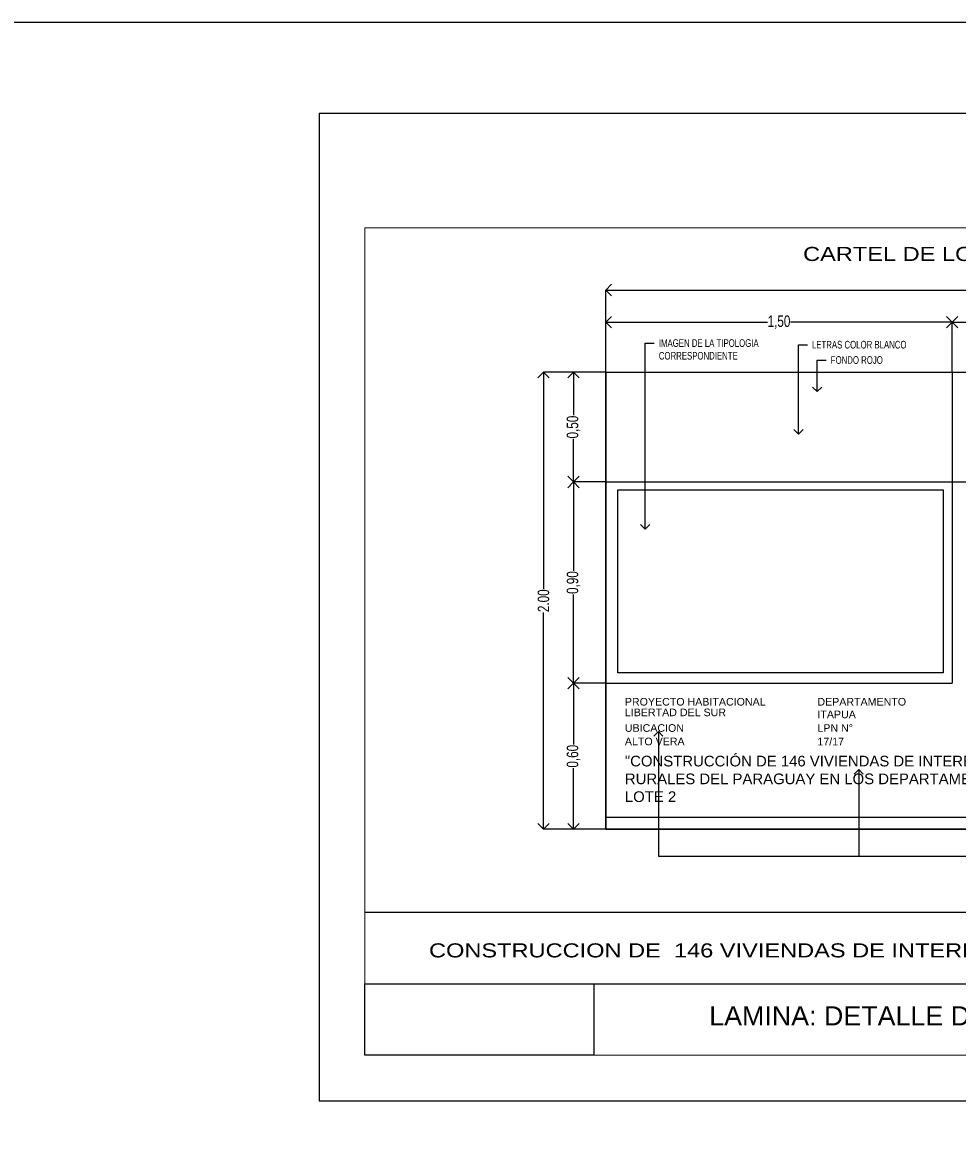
# Model space of a CAD drawing. Header units: millimetres. Extents: x 126.3 to 168.4, y 91 to 130.2.
# Tile 4 of 10: x 162 to 165.1, y 102.6 to 106.3. Entities that reach past the tile are written whole.
import ezdxf
from ezdxf import colors
from ezdxf.entities.mleader import LeaderData, LeaderLine
from ezdxf.enums import TextEntityAlignment as Align
from ezdxf.math import Vec2, Vec3

# ---------------------------------------------------------------- set-up
doc = ezdxf.new("R2010")
doc.units = ezdxf.units.MM
doc.header["$PDMODE"] = 34
doc.header["$PDSIZE"] = 0.05
for name, color, linetype in [('01', 1, 'Continuous'), ('02', 2, 'Continuous'), ('03', 3, 'Continuous'), ('TEXT', 4, 'Continuous'), ('V LAMI', 2, 'Continuous')]:
    doc.layers.add(name, color=color, linetype=linetype)
doc.styles.add('ARIAL', font='arial.ttf')
doc.styles.add('Estilo1', font='swissk.ttf', dxfattribs={"height": 0.06})
doc.styles.add('F', font='swissel.ttf', dxfattribs={"height": 1.6})
doc.styles.add('nuevo', font='swisscl.ttf', dxfattribs={"height": 0.05})
doc.styles.get("Standard").update_dxf_attribs({"font": 'swisscl.ttf', "height": 0.02})
doc.dimstyles.new('nuevo', dxfattribs={"dimscale": 0, "dimtxt": 0.085, "dimasz": 0.05, "dimexe": 0, "dimexo": 0, "dimgap": 0, "dimtad": 0, "dimzin": 0, "dimdsep": 46, "dimtxsty": 'nuevo', "dimblk": 'OPEN90', "dimcen": 1, "dimclrd": 1, "dimclre": 1, "dimclrt": 3, "dimadec": 0, "dimazin": 0, "dimtfac": 1, "dimtmove": 2, "dimatfit": 1, "dimldrblk": 'OPEN90', "dimfxl": 1, "dimtolj": 1, "dimtzin": 0, "dimarcsym": 0})
picture_1 = doc.add_image_def('image5.jpg', size_in_pixel=(882, 441))
picture_2 = doc.add_image_def('image2.jpg', size_in_pixel=(635, 198))
picture_3 = doc.add_image_def('image7.jpg', size_in_pixel=(3840, 2160))

# ---------------------------------------------------------------- blocks, each defined once
blk = doc.blocks.new('_OPEN90')
at = {"color": 0, "linetype": 'ByBlock'}
for p, q in [((0, 0), (-1, 0)), ((-0.5, 0.5), (0, 0)), ((0, 0), (-0.5, -0.5))]:
    blk.add_line(p, q, dxfattribs=at)
blk = doc.blocks.new('*D25')
at = {"layer": '03', "color": 1, "lineweight": -2}
for p, q in [((138.6115, 125.5673), (138.6115, 125.927)), ((138.6615, 125.927), (140.5597, 125.927)), ((142.5615, 125.927), (140.6634, 125.927)), ((142.6115, 125.5673), (142.6115, 125.927))]:
    blk.add_line(p, q, dxfattribs=at)
at = {"layer": 'Defpoints', "color": 0}
for p in [(142.6115, 125.927), (138.6115, 125.5673), (142.6115, 125.5673)]:
    blk.add_point(p, dxfattribs=at)
at = {"layer": '03', "color": 1, "lineweight": -2, "xscale": 0.05, "yscale": 0.05, "zscale": 0.05, "rotation": 180}
blk.add_blockref('_OPEN90', (138.6115, 125.927), dxfattribs=at)
at = {"layer": '03', "color": 1, "lineweight": -2, "xscale": 0.05, "yscale": 0.05, "zscale": 0.05}
blk.add_blockref('_OPEN90', (142.6115, 125.927), dxfattribs=at)
at = {"layer": '03', "color": 3, "insert": (140.6115, 125.927), "char_height": 0.05, "attachment_point": 5, "style": 'nuevo'}
blk.add_mtext('\\A1;4.00', dxfattribs=at)
blk = doc.blocks.new('*D18')
at = {"layer": '03', "color": 1, "lineweight": -2}
for p, q in [((138.6115, 125.5673), (138.4702, 125.5673)), ((138.4702, 125.5173), (138.4702, 125.3787)), ((138.4702, 125.137), (138.4702, 125.2756)), ((138.6115, 125.087), (138.4702, 125.087))]:
    blk.add_line(p, q, dxfattribs=at)
at = {"layer": 'Defpoints', "color": 0}
for p in [(138.6115, 125.5673), (138.4702, 125.087), (138.6115, 125.087)]:
    blk.add_point(p, dxfattribs=at)
at = {"layer": '03', "color": 1, "lineweight": -2, "xscale": 0.05, "yscale": 0.05, "zscale": 0.05}
for p, rotation in [((138.4702, 125.5673), 90), ((138.4702, 125.087), 270)]:
    blk.add_blockref('_OPEN90', p, dxfattribs=dict(at, rotation=rotation))
at = {"layer": '03', "color": 3, "insert": (138.4702, 125.3272), "char_height": 0.05, "attachment_point": 5, "rotation": 90, "style": 'nuevo'}
blk.add_mtext('\\A1;0,50', dxfattribs=at)
blk = doc.blocks.new('*D19')
at = {"layer": '03', "color": 1, "lineweight": -2}
for p, q in [((138.6115, 125.5673), (138.6115, 125.7859)), ((138.6615, 125.7859), (139.3179, 125.7859)), ((140.0762, 125.7859), (139.4198, 125.7859)), ((140.1262, 125.5673), (140.1262, 125.7859))]:
    blk.add_line(p, q, dxfattribs=at)
at = {"layer": 'Defpoints', "color": 0}
for p in [(140.1262, 125.7859), (138.6115, 125.5673), (140.1262, 125.5673)]:
    blk.add_point(p, dxfattribs=at)
at = {"layer": '03', "color": 1, "lineweight": -2, "xscale": 0.05, "yscale": 0.05, "zscale": 0.05, "rotation": 180}
blk.add_blockref('_OPEN90', (138.6115, 125.7859), dxfattribs=at)
at = {"layer": '03', "color": 1, "lineweight": -2, "xscale": 0.05, "yscale": 0.05, "zscale": 0.05}
blk.add_blockref('_OPEN90', (140.1262, 125.7859), dxfattribs=at)
at = {"layer": '03', "color": 3, "insert": (139.3688, 125.7859), "char_height": 0.05, "attachment_point": 5, "style": 'nuevo'}
blk.add_mtext('\\A1;1,50', dxfattribs=at)
blk = doc.blocks.new('*D20')
at = {"layer": '03', "color": 1, "lineweight": -2}
for p, q in [((140.1262, 125.5673), (140.1262, 125.7859)), ((140.1762, 125.7859), (141.089, 125.7859)), ((142.1048, 125.7859), (141.192, 125.7859)), ((142.1548, 125.5673), (142.1548, 125.7859))]:
    blk.add_line(p, q, dxfattribs=at)
at = {"layer": 'Defpoints', "color": 0}
for p in [(142.1548, 125.7859), (140.1262, 125.5673), (142.1548, 125.5673)]:
    blk.add_point(p, dxfattribs=at)
at = {"layer": '03', "color": 1, "lineweight": -2, "xscale": 0.05, "yscale": 0.05, "zscale": 0.05, "rotation": 180}
blk.add_blockref('_OPEN90', (140.1262, 125.7859), dxfattribs=at)
at = {"layer": '03', "color": 1, "lineweight": -2, "xscale": 0.05, "yscale": 0.05, "zscale": 0.05}
blk.add_blockref('_OPEN90', (142.1548, 125.7859), dxfattribs=at)
at = {"layer": '03', "color": 3, "insert": (141.1405, 125.7859), "char_height": 0.05, "attachment_point": 5, "style": 'nuevo'}
blk.add_mtext('\\A1;2,00', dxfattribs=at)
blk = doc.blocks.new('*D21')
at = {"layer": '03', "color": 1, "lineweight": -2}
for p, q in [((142.1548, 125.5673), (142.1548, 125.7859)), ((142.2048, 125.7859), (142.3316, 125.7859)), ((142.5615, 125.7859), (142.4347, 125.7859)), ((142.6115, 125.5673), (142.6115, 125.7859))]:
    blk.add_line(p, q, dxfattribs=at)
at = {"layer": 'Defpoints', "color": 0}
for p in [(142.6115, 125.7859), (142.1548, 125.5673), (142.6115, 125.5673)]:
    blk.add_point(p, dxfattribs=at)
at = {"layer": '03', "color": 1, "lineweight": -2, "xscale": 0.05, "yscale": 0.05, "zscale": 0.05, "rotation": 180}
blk.add_blockref('_OPEN90', (142.1548, 125.7859), dxfattribs=at)
at = {"layer": '03', "color": 1, "lineweight": -2, "xscale": 0.05, "yscale": 0.05, "zscale": 0.05}
blk.add_blockref('_OPEN90', (142.6115, 125.7859), dxfattribs=at)
at = {"layer": '03', "color": 3, "insert": (142.3831, 125.7859), "char_height": 0.05, "attachment_point": 5, "style": 'nuevo'}
blk.add_mtext('\\A1;0,50', dxfattribs=at)
blk = doc.blocks.new('*D22')
at = {"layer": '03', "color": 1, "lineweight": -2}
for p, q in [((138.6115, 125.087), (138.4702, 125.087)), ((138.4702, 125.037), (138.4702, 124.6983)), ((138.4702, 124.2564), (138.4702, 124.5951)), ((138.6115, 124.2064), (138.4702, 124.2064))]:
    blk.add_line(p, q, dxfattribs=at)
at = {"layer": 'Defpoints', "color": 0}
for p in [(138.6115, 125.087), (138.4702, 124.2064), (138.6115, 124.2064)]:
    blk.add_point(p, dxfattribs=at)
at = {"layer": '03', "color": 1, "lineweight": -2, "xscale": 0.05, "yscale": 0.05, "zscale": 0.05}
for p, rotation in [((138.4702, 125.087), 90), ((138.4702, 124.2064), 270)]:
    blk.add_blockref('_OPEN90', p, dxfattribs=dict(at, rotation=rotation))
at = {"layer": '03', "color": 3, "insert": (138.4702, 124.6467), "char_height": 0.05, "attachment_point": 5, "rotation": 90, "style": 'nuevo'}
blk.add_mtext('\\A1;0,90', dxfattribs=at)
blk = doc.blocks.new('*D23')
at = {"layer": '03', "color": 1, "lineweight": -2}
for p, q in [((138.6115, 124.2064), (138.4702, 124.2064)), ((138.4702, 124.1564), (138.4702, 123.9384)), ((138.4702, 123.6173), (138.4702, 123.8353)), ((138.6115, 123.5673), (138.4702, 123.5673))]:
    blk.add_line(p, q, dxfattribs=at)
at = {"layer": 'Defpoints', "color": 0}
for p in [(138.6115, 124.2064), (138.4702, 123.5673), (138.6115, 123.5673)]:
    blk.add_point(p, dxfattribs=at)
at = {"layer": '03', "color": 1, "lineweight": -2, "xscale": 0.05, "yscale": 0.05, "zscale": 0.05}
for p, rotation in [((138.4702, 124.2064), 90), ((138.4702, 123.5673), 270)]:
    blk.add_blockref('_OPEN90', p, dxfattribs=dict(at, rotation=rotation))
at = {"layer": '03', "color": 3, "insert": (138.4702, 123.8868), "char_height": 0.05, "attachment_point": 5, "rotation": 90, "style": 'nuevo'}
blk.add_mtext('\\A1;0,60', dxfattribs=at)
blk = doc.blocks.new('*D24')
at = {"layer": '03', "color": 1, "lineweight": -2}
for p, q in [((138.6115, 125.5673), (138.3387, 125.5673)), ((138.3387, 125.5173), (138.3387, 124.6188)), ((138.3387, 123.6173), (138.3387, 124.5158)), ((138.6115, 123.5673), (138.3387, 123.5673))]:
    blk.add_line(p, q, dxfattribs=at)
at = {"layer": 'Defpoints', "color": 0}
for p in [(138.3387, 125.5673), (138.6115, 125.5673), (138.6115, 123.5673)]:
    blk.add_point(p, dxfattribs=at)
at = {"layer": '03', "color": 1, "lineweight": -2, "xscale": 0.05, "yscale": 0.05, "zscale": 0.05}
for p, rotation in [((138.3387, 125.5673), 90), ((138.3387, 123.5673), 270)]:
    blk.add_blockref('_OPEN90', p, dxfattribs=dict(at, rotation=rotation))
at = {"layer": '03', "color": 3, "insert": (138.3387, 124.5673), "char_height": 0.05, "attachment_point": 5, "rotation": 90, "style": 'nuevo'}
blk.add_mtext('\\A1;2.00', dxfattribs=at)
blk = doc.blocks.new('A$C0E2C7F10')
at = {"layer": '03'}
dim = blk.add_linear_dim(base=(4.3146, 2.3597), p1=(0.3146, 2), p2=(4.3146, 2), dimstyle='nuevo', override={"dimscale": 1}, dxfattribs=at)
dim.commit()
dim.dimension.update_dxf_attribs({"geometry": '*D25', "text_midpoint": (2.3146, 2.3597), "insert": (-138.2969, -123.5673)})
for base, p1, p2, text, picture, middle in [((1.8292, 2.2185), (0.3146, 2), (1.8292, 2), '1,50', '*D19', (1.0719, 2.2185)), ((3.8578, 2.2185), (1.8292, 2), (3.8578, 2), '2,00', '*D20', (2.8435, 2.2185)), ((4.3146, 2.2185), (3.8578, 2), (4.3146, 2), '0,50', '*D21', (4.0862, 2.2185))]:
    dim = blk.add_linear_dim(base=base, p1=p1, p2=p2, text=text, dimstyle='nuevo', override={"dimscale": 1}, dxfattribs=at)
    dim.commit()
    dim.dimension.update_dxf_attribs({"geometry": picture, "text_midpoint": middle, "insert": (-138.2969, -123.5673)})
dim = blk.add_linear_dim(base=(0.0417, 2), p1=(0.3146, 0), p2=(0.3146, 2), angle=90, dimstyle='nuevo', override={"dimscale": 1}, dxfattribs=at)
dim.commit()
dim.dimension.update_dxf_attribs({"geometry": '*D24', "text_midpoint": (0.0417, 1), "insert": (-138.2969, -123.5673)})
for base, p1, p2, text, picture, middle in [((0.1733, 1.5196), (0.3146, 2), (0.3146, 1.5196), '0,50', '*D18', (0.1733, 1.7598)), ((0.1733, 0.639), (0.3146, 1.5196), (0.3146, 0.639), '0,90', '*D22', (0.1733, 1.0793)), ((0.1733, 0), (0.3146, 0.639), (0.3146, 0), '0,60', '*D23', (0.1733, 0.3195))]:
    dim = blk.add_linear_dim(base=base, p1=p1, p2=p2, angle=90, text=text, dimstyle='nuevo', override={"dimscale": 1}, dxfattribs=at)
    dim.commit()
    dim.dimension.update_dxf_attribs({"geometry": picture, "text_midpoint": middle, "insert": (-138.2969, -123.5673)})

msp = doc.modelspace()

# ---------------------------------------------------------------- linework, layer by layer
for points in [[(168.3725, 106.2873), (155.3613, 106.2873), (155.3613, 98.8651), (168.3725, 98.8651)], [(162.9674, 102.7489), (167.9174, 102.7489), (167.9174, 105.9889), (162.9674, 105.9889)]]:
    msp.add_lwpolyline(points, close=True)
at = {"layer": '01'}
for p, q in [((163.9078, 105.14), (166.9078, 105.14)), ((163.9078, 105.14), (163.9078, 103.64)), ((165.0438, 105.14), (165.0438, 104.1192)), ((163.9078, 104.7797), (166.9078, 104.7797)), ((163.9078, 104.1192), (165.0438, 104.1192)), ((163.9078, 103.6801), (166.9078, 103.6801)), ((163.9078, 103.64), (166.9078, 103.64))]:
    msp.add_line(p, q, dxfattribs=at)
at = {"layer": '01', "lineweight": 18, "ltscale": 0.18}
msp.add_lwpolyline([(163.1174, 105.6139), (163.1174, 102.8989), (167.7674, 102.8989), (167.7674, 105.6139)], close=True, dxfattribs=at)
at = {"layer": '01', "ltscale": 0.01}
msp.add_lwpolyline([(163.7856, 103.1329), (167.0631, 103.1329)], dxfattribs=at)
at = {"layer": '02', "ltscale": 0.01}
msp.add_line((167.7674, 103.3668), (163.1174, 103.3668), dxfattribs=at)

# ---------------------------------------------------------------- block references
at = {"xscale": 0.75, "yscale": 0.75, "zscale": 0.75}
msp.add_blockref('A$C0E2C7F10', (163.6718, 103.64), dxfattribs=at)

# ---------------------------------------------------------------- texts
at = {"color": 12, "attachment_point": 1, "style": 'Estilo1'}
for s, width, insert, char_height in [('PROYECTO HABITACIONAL', 0.542861, (163.9701, 104.0709), 0.025), ('DEPARTAMENTO', 0.38714, (164.6018, 104.0709), 0.025), ('LPN N°', 0.38714, (164.6018, 103.9848), 0.025), ('UBICACION', 0.542861, (163.9701, 103.9848), 0.025), ('"CONSTRUCCIÓN DE 146 VIVIENDAS DE INTERÉS SOCIAL EN ASENTAMIENTOS RURALES DEL PARAGUAY EN LOS DEPARTAMENTOS DE CAAZAPA E ITAPUA" - LOTE 2', 1.963561, (163.9701, 103.8812), 0.035)]:
    msp.add_mtext_dynamic_manual_height_columns(s, width=width, gutter_width=12.5, heights=[0], dxfattribs=dict(at, insert=insert, char_height=char_height))
at = {"color": 155, "char_height": 0.025, "attachment_point": 1, "style": 'Estilo1'}
for s, width, insert in [('LIBERTAD DEL SUR', 0.672883, (163.9701, 104.036)), ('ITAPUA', 0.38714, (164.6018, 104.0293)), ('ALTO VERA', 0.676273, (163.9701, 103.9406)), ('17/17', 0.38714, (164.6018, 103.9402))]:
    msp.add_mtext_dynamic_manual_height_columns(s, width=width, gutter_width=12.5, heights=[0], dxfattribs=dict(at, insert=insert))
at = {"layer": 'TEXT', "color": 2, "style": 'ARIAL'}
msp.add_text(' LAMINA: DETALLE DE CARTEL DE OBRA   ESC. 1/15', height=0.063, dxfattribs=at).set_placement((165.3252, 102.996), align=Align.CENTER)
at = {"layer": 'V LAMI', "color": 4, "style": 'F', "width": 1.2}
for s, p in [('CARTEL DE LONA IMPRESA (PLOTTEADA)', (165.3393, 105.505)), ('CONSTRUCCION DE  146 VIVIENDAS DE INTERES SOCIAL EN ASENTAMIENTOS RURALES DEL PARAGUAY', (165.3176, 103.2194))]:
    msp.add_text(s, height=0.046147, dxfattribs=at).set_placement(p, align=Align.CENTER)

# ---------------------------------------------------------------- pictures from other files: only their frames are drawn
image = msp.add_image(picture_1, insert=(163.9078, 103.64), size_in_units=(3, 1.5))
image.dxf.flags = 7
image = msp.add_image(picture_3, insert=(163.9472, 104.1529), size_in_units=(1.0676, 0.6005))
image.dxf.flags = 7
at = {"linetype": 'Continuous', "ltscale": 0.1}
image = msp.add_image(picture_2, insert=(163.1174, 102.8989), size_in_units=(0.7504, 0.234), dxfattribs=at)
image.dxf.flags = 7

# ---------------------------------------------------------------- leaders
at = {"color": 1}
ml = msp.add_multileader_mtext('Standard', dxfattribs=at)
ml.set_content('IMAGEN DE LA TIPOLOGIA\\PCORRESPONDIENTE', color=1)
ml.set_leader_properties()
ml.set_arrow_properties(name='OPEN90')
ml.build(insert=Vec2(0, 0))
ml.multileader.update_dxf_attribs({"dogleg_length": 0.025, "arrow_head_size": 0.03})
ctx = ml.context
ctx.base_point, ctx.char_height, ctx.arrow_head_size, ctx.landing_gap_size, ctx.plane_origin = Vec3(164.0665, 105.2353), 0.025, 0.03, 0.015, Vec3(164.0372, 104.9966)
notes = []
notes.append((ctx, [(0, (1, 1, 0), (164.0369, 105.2353), (1, 0), 0.0296, [(0, [(164.0369, 104.6251)], 0, [])])]))
ctx.mtext.insert, ctx.mtext.flow_direction = Vec3(164.0815, 105.2481), 5
ml = msp.add_multileader_mtext('Standard', dxfattribs=at)
ml.set_content('LETRAS COLOR BLANCO', color=1)
ml.set_leader_properties()
ml.set_arrow_properties(name='OPEN90')
ml.build(insert=Vec2(0, 0))
ml.multileader.update_dxf_attribs({"dogleg_length": 0.025, "arrow_head_size": 0.03})
ctx = ml.context
ctx.base_point, ctx.char_height, ctx.arrow_head_size, ctx.landing_gap_size, ctx.plane_origin = Vec3(164.5688, 105.23), 0.025, 0.03, 0.015, Vec3(164.5396, 104.9966)
notes.append((ctx, [(0, (1, 1, 0), (164.5399, 105.23), (1, 0), 0.0289, [(0, [(164.5399, 104.9367)], 0, [])])]))
ctx.mtext.insert, ctx.mtext.flow_direction = Vec3(164.5838, 105.2428), 5
ml = msp.add_multileader_mtext('Standard', dxfattribs=at)
ml.set_content('FONDO ROJO', color=1)
ml.set_leader_properties()
ml.set_arrow_properties(name='OPEN90')
ml.build(insert=Vec2(0, 0))
ml.multileader.update_dxf_attribs({"dogleg_length": 0.025, "arrow_head_size": 0.03})
ctx = ml.context
ctx.base_point, ctx.char_height, ctx.arrow_head_size, ctx.landing_gap_size, ctx.plane_origin = Vec3(164.6307, 105.1797), 0.025, 0.03, 0.015, Vec3(164.6006, 105.0093)
notes.append((ctx, [(0, (1, 1, 0), (164.6012, 105.1797), (1, 0), 0.0294, [(0, [(164.6012, 105.0762)], 0, [])])]))
ctx.mtext.insert, ctx.mtext.flow_direction = Vec3(164.6457, 105.1925), 5
ml = msp.add_multileader_mtext('Standard', dxfattribs=at)
ml.set_content('', color=1)
ml.set_leader_properties()
ml.set_arrow_properties(name='OPEN90')
ml.build(insert=Vec2(0, 0))
ml.multileader.update_dxf_attribs({"dogleg_length": 0.05, "arrow_head_size": 0.03})
ctx = ml.context
ctx.base_point, ctx.char_height, ctx.arrow_head_size, ctx.landing_gap_size, ctx.plane_origin = Vec3(165.2638, 103.5518), 0.025, 0.03, 0.015, Vec3(164.0534, 103.975)
notes.append((ctx, [(0, (1, 1, 0), (164.0801, 103.5518), (1, 0), 1.1837, [(0, [(164.0801, 103.9604)], 0, [])])]))
ctx.mtext.insert, ctx.mtext.flow_direction = Vec3(165.2788, 103.5643), 5
ml = msp.add_multileader_mtext('Standard', dxfattribs=at)
ml.set_content('TIPO DE LETRAS: SWIS 721 BLK BT\\PCOLOR ROJO (12)', color=1)
ml.set_leader_properties()
ml.set_arrow_properties(name='OPEN90')
ml.build(insert=Vec2(0, 0))
ml.multileader.update_dxf_attribs({"dogleg_length": 0.05, "arrow_head_size": 0.03})
ctx = ml.context
ctx.base_point, ctx.char_height, ctx.arrow_head_size, ctx.landing_gap_size, ctx.plane_origin = Vec3(165.2638, 103.5518), 0.025, 0.03, 0.015, Vec3(164.7374, 103.7818)
notes.append((ctx, [(0, (1, 1, 0), (164.7373, 103.5518), (1, 0), 0.5265, [(0, [(164.7373, 103.8359)], 0, [])])]))
ctx.mtext.insert, ctx.mtext.flow_direction = Vec3(165.2788, 103.5675), 5
for ctx, leaders in notes:
    for number, flags, end, landing, length, lines in leaders:
        leader = LeaderData()
        leader.index, (leader.has_last_leader_line, leader.has_dogleg_vector, leader.attachment_direction) = number, flags
        leader.last_leader_point, leader.dogleg_vector, leader.dogleg_length = Vec3(end), Vec3(landing), length
        for number, points, colour, breaks in lines:
            line = LeaderLine()
            line.index, line.vertices, line.color, line.breaks = number, Vec3.list(points), colors.encode_raw_color(colour), breaks
            leader.lines.append(line)
        ctx.leaders.append(leader)

doc.saveas('drawing.dxf')
